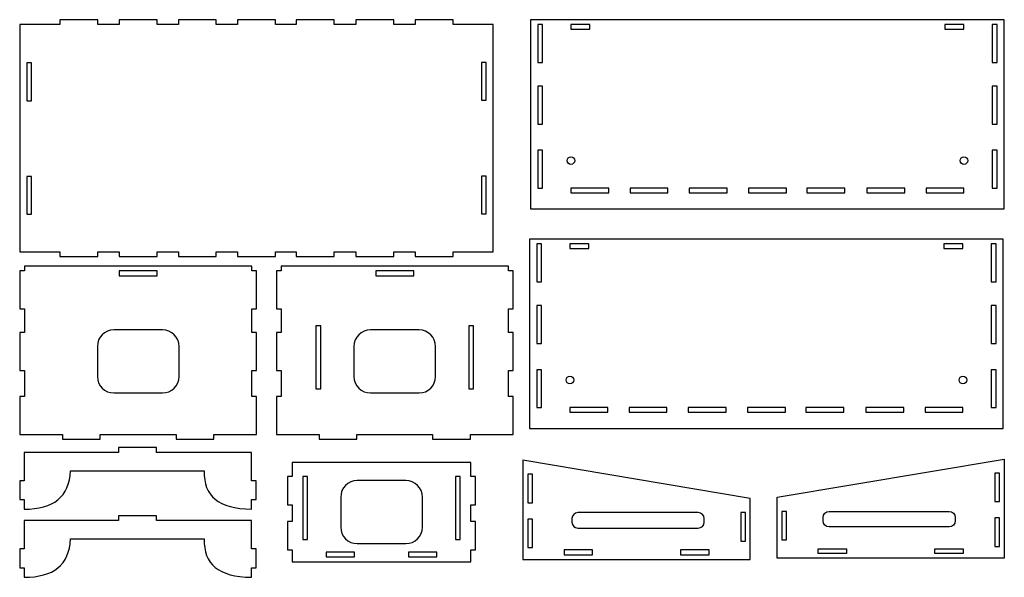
# Model space of a CAD drawing. Extents: x -52.4 to 45, y -15.4 to 14.2.
# Tile 3 of 3: x -7 to 45, y -15.4 to 14.1. Entities that reach past the tile are written whole.
import ezdxf

# ---------------------------------------------------------------- set-up
doc = ezdxf.new("R2010")
doc.units = 0
doc.header["$MEASUREMENT"] = 0
doc.layers.add('CAMADA_1', color=7, linetype='CONTINUOUS')

msp = doc.modelspace()

# ---------------------------------------------------------------- linework, layer by layer
at = {"layer": 'CAMADA_1', "color": 250}
for points in [[(19.95962, 4.08958), (44.9596, 4.08958), (44.9596, 14.08958), (19.95962, 14.08958), (19.95962, 4.08958)], [(22.08462, 13.58348), (23.08462, 13.58348), (23.08462, 13.83348), (22.08462, 13.83348), (22.08462, 13.58348)], [(41.8346, 13.58348), (42.8346, 13.58348), (42.8346, 13.83348), (41.8346, 13.83348), (41.8346, 13.58348)], [(22.08462, 4.94021), (24.08462, 4.94021), (24.08462, 5.19021), (22.08462, 5.19021), (22.08462, 4.94021)], [(25.20962, 4.94021), (27.20962, 4.94021), (27.20962, 5.19021), (25.20962, 5.19021), (25.20962, 4.94021)], [(28.33462, 4.94021), (30.33462, 4.94021), (30.33462, 5.19021), (28.33462, 5.19021), (28.33462, 4.94021)], [(31.45961, 4.94021), (33.45961, 4.94021), (33.45961, 5.19021), (31.45961, 5.19021), (31.45961, 4.94021)], [(34.54769, 4.94021), (36.54769, 4.94021), (36.54769, 5.19021), (34.54769, 5.19021), (34.54769, 4.94021)], [(37.7096, 4.94021), (39.7096, 4.94021), (39.7096, 5.19021), (37.7096, 5.19021), (37.7096, 4.94021)], [(40.8346, 4.94021), (42.8346, 4.94021), (42.8346, 5.19021), (40.8346, 5.19021), (40.8346, 4.94021)], [(19.9067, -7.49917), (44.90668, -7.49917), (44.90668, 2.50083), (19.9067, 2.50083), (19.9067, -7.49917)], [(22.0317, 1.99473), (23.0317, 1.99473), (23.0317, 2.24473), (22.0317, 2.24473), (22.0317, 1.99473)], [(41.78168, 1.99473), (42.78168, 1.99473), (42.78168, 2.24473), (41.78168, 2.24473), (41.78168, 1.99473)], [(-1.76134, 0.56452), (0.23866, 0.56452), (0.23866, 0.81452), (-1.76134, 0.81452), (-1.76134, 0.56452)], [(11.78534, 0.56452), (13.78534, 0.56452), (13.78534, 0.81452), (11.78534, 0.81452), (11.78534, 0.56452)], [(8.62555, -5.41729), (8.87555, -5.41729), (8.87555, -2.08355), (8.62555, -2.08355), (8.62555, -5.41729)], [(16.69514, -5.41729), (16.94514, -5.41729), (16.94514, -2.08355), (16.69514, -2.08355), (16.69514, -5.41729)], [(22.0317, -6.64854), (24.0317, -6.64854), (24.0317, -6.39854), (22.0317, -6.39854), (22.0317, -6.64854)], [(25.1567, -6.64854), (27.1567, -6.64854), (27.1567, -6.39854), (25.1567, -6.39854), (25.1567, -6.64854)], [(28.2817, -6.64854), (30.2817, -6.64854), (30.2817, -6.39854), (28.2817, -6.39854), (28.2817, -6.64854)], [(31.40669, -6.64854), (33.40669, -6.64854), (33.40669, -6.39854), (31.40669, -6.39854), (31.40669, -6.64854)], [(34.49477, -6.64854), (36.49477, -6.64854), (36.49477, -6.39854), (34.49477, -6.39854), (34.49477, -6.64854)], [(37.65668, -6.64854), (39.65668, -6.64854), (39.65668, -6.39854), (37.65668, -6.39854), (37.65668, -6.64854)], [(40.78168, -6.64854), (42.78168, -6.64854), (42.78168, -6.39854), (40.78168, -6.39854), (40.78168, -6.64854)], [(44.46743, -11.35831), (44.71743, -11.35831), (44.71743, -9.85831), (44.46743, -9.85831), (44.46743, -11.35831)], [(7.92597, -13.37727), (8.17597, -13.37727), (8.17597, -10.04353), (7.92597, -10.04353), (7.92597, -13.37727)], [(15.99556, -13.37727), (16.24556, -13.37727), (16.24556, -10.04353), (15.99556, -10.04353), (15.99556, -13.37727)], [(19.80307, -11.42447), (20.05307, -11.42447), (20.05307, -9.92447), (19.80307, -9.92447), (19.80307, -11.42447)], [(31.05307, -13.45127), (31.30307, -13.45127), (31.30307, -11.95127), (31.05307, -11.95127), (31.05307, -13.45127)], [(33.21743, -13.38511), (33.46743, -13.38511), (33.46743, -11.88511), (33.21743, -11.88511), (33.21743, -13.38511)], [(19.80307, -13.79682), (20.05307, -13.79682), (20.05307, -12.29682), (19.80307, -12.29682), (19.80307, -13.79682)], [(44.46743, -13.73066), (44.71743, -13.73066), (44.71743, -12.23066), (44.46743, -12.23066), (44.46743, -13.73066)]]:
    msp.add_lwpolyline(points, close=True, dxfattribs=at)
for centre in [(22.08462, 6.6455), (42.8346, 6.6455), (22.0317, -4.94325), (42.78168, -4.94325)]:
    msp.add_ellipse(centre, major_axis=(0, 0.2), ratio=1, dxfattribs=at)
for points, knots in [([(-7.01764, 13.83093), (-7.01764, 13.83093), (-4.89492, 13.83093), (-4.89492, 13.83093), (-4.89492, 13.83093), (-4.89492, 13.83093), (-4.89492, 14.08104), (-4.89492, 14.08104), (-4.89492, 14.08104), (-4.89492, 14.08104), (-2.89492, 14.08104), (-2.89492, 14.08104), (-2.89492, 14.08104), (-2.89492, 14.08104), (-2.89492, 13.83093), (-2.89492, 13.83093), (-2.89492, 13.83093), (-2.89492, 13.83093), (-1.76019, 13.83093), (-1.76019, 13.83093), (-1.76019, 13.83093), (-1.76019, 13.83093), (-1.76019, 14.08093), (-1.76019, 14.08093), (-1.76019, 14.08093), (-1.76019, 14.08093), (0.23981, 14.08093), (0.23981, 14.08093), (0.23981, 14.08093), (0.23981, 14.08093), (0.23981, 13.83093), (0.23981, 13.83093), (0.23981, 13.83093), (0.23981, 13.83093), (1.35905, 13.83093), (1.35905, 13.83093), (1.35905, 13.83093), (1.35905, 13.83093), (1.35905, 14.08093), (1.35905, 14.08093), (1.35905, 14.08093), (1.35905, 14.08093), (3.35905, 14.08093), (3.35905, 14.08093), (3.35905, 14.08093), (3.35905, 14.08093), (3.35905, 13.83093), (3.35905, 13.83093), (3.35905, 13.83093), (3.35905, 13.83093), (4.48235, 13.83093), (4.48235, 13.83093), (4.48235, 13.83093), (4.48235, 13.83093), (4.48235, 14.08099), (4.48235, 14.08099), (4.48235, 14.08099), (4.48235, 14.08099), (6.48235, 14.08099), (6.48235, 14.08099), (6.48235, 14.08099), (6.48235, 14.08099), (6.48235, 13.83093), (6.48235, 13.83093), (6.48235, 13.83093), (6.48235, 13.83093), (7.58217, 13.83093), (7.58217, 13.83093), (7.58217, 13.83093), (7.58217, 13.83093), (7.58217, 14.08104), (7.58217, 14.08104), (7.58217, 14.08104), (7.58217, 14.08104), (9.58217, 14.08104), (9.58217, 14.08104), (9.58217, 14.08104), (9.58217, 14.08104), (9.58217, 13.83093), (9.58217, 13.83093), (9.58217, 13.83093), (9.58217, 13.83093), (10.73478, 13.83093), (10.73478, 13.83093), (10.73478, 13.83093), (10.73478, 13.83093), (10.73478, 14.08093), (10.73478, 14.08093), (10.73478, 14.08093), (10.73478, 14.08093), (12.73478, 14.08093), (12.73478, 14.08093), (12.73478, 14.08093), (12.73478, 14.08093), (12.73478, 13.83093), (12.73478, 13.83093), (12.73478, 13.83093), (12.73478, 13.83093), (13.86041, 13.83093), (13.86041, 13.83093), (13.86041, 13.83093), (13.86041, 13.83093), (13.86041, 14.08104), (13.86041, 14.08104), (13.86041, 14.08104), (13.86041, 14.08104), (15.86041, 14.08104), (15.86041, 14.08104), (15.86041, 14.08104), (15.86041, 14.08104), (15.86041, 13.83093), (15.86041, 13.83093), (15.86041, 13.83093), (15.86041, 13.83093), (17.98234, 13.83093), (17.98234, 13.83093), (17.98234, 13.83093), (17.98234, 13.83093), (17.98234, 1.83093), (17.98234, 1.83093), (17.98234, 1.83093), (17.98234, 1.83093), (15.86041, 1.83093), (15.86041, 1.83093), (15.86041, 1.83093), (15.86041, 1.83093), (15.86041, 1.58093), (15.86041, 1.58093), (15.86041, 1.58093), (15.86041, 1.58093), (13.86041, 1.58093), (13.86041, 1.58093), (13.86041, 1.58093), (13.86041, 1.58093), (13.86041, 1.83093), (13.86041, 1.83093), (13.86041, 1.83093), (13.86041, 1.83093), (12.73478, 1.83093), (12.73478, 1.83093), (12.73478, 1.83093), (12.73478, 1.83093), (12.73478, 1.58082), (12.73478, 1.58082), (12.73478, 1.58082), (12.73478, 1.58082), (10.73478, 1.58082), (10.73478, 1.58082), (10.73478, 1.58082), (10.73478, 1.58082), (10.73478, 1.83093), (10.73478, 1.83093), (10.73478, 1.83093), (10.73478, 1.83093), (9.58217, 1.83093), (9.58217, 1.83093), (9.58217, 1.83093), (9.58217, 1.83093), (9.58217, 1.58093), (9.58217, 1.58093), (9.58217, 1.58093), (9.58217, 1.58093), (7.58217, 1.58093), (7.58217, 1.58093), (7.58217, 1.58093), (7.58217, 1.58093), (7.58217, 1.83093), (7.58217, 1.83093), (7.58217, 1.83093), (7.58217, 1.83093), (6.48235, 1.83093), (6.48235, 1.83093), (6.48235, 1.83093), (6.48235, 1.83093), (6.48235, 1.58088), (6.48235, 1.58088), (6.48235, 1.58088), (6.48235, 1.58088), (4.48235, 1.58088), (4.48235, 1.58088), (4.48235, 1.58088), (4.48235, 1.58088), (4.48235, 1.83093), (4.48235, 1.83093), (4.48235, 1.83093), (4.48235, 1.83093), (3.35905, 1.83093), (3.35905, 1.83093), (3.35905, 1.83093), (3.35905, 1.83093), (3.35905, 1.58082), (3.35905, 1.58082), (3.35905, 1.58082), (3.35905, 1.58082), (1.35905, 1.58082), (1.35905, 1.58082), (1.35905, 1.58082), (1.35905, 1.58082), (1.35905, 1.83093), (1.35905, 1.83093), (1.35905, 1.83093), (1.35905, 1.83093), (0.23981, 1.83093), (0.23981, 1.83093), (0.23981, 1.83093), (0.23981, 1.83093), (0.23981, 1.58082), (0.23981, 1.58082), (0.23981, 1.58082), (0.23981, 1.58082), (-1.76019, 1.58082), (-1.76019, 1.58082), (-1.76019, 1.58082), (-1.76019, 1.58082), (-1.76019, 1.83093), (-1.76019, 1.83093), (-1.76019, 1.83093), (-1.76019, 1.83093), (-2.89492, 1.83093), (-2.89492, 1.83093), (-2.89492, 1.83093), (-2.89492, 1.83093), (-2.89492, 1.58093), (-2.89492, 1.58093), (-2.89492, 1.58093), (-2.89492, 1.58093), (-4.89492, 1.58093), (-4.89492, 1.58093), (-4.89492, 1.58093), (-4.89492, 1.58093), (-4.89492, 1.83093), (-4.89492, 1.83093), (-4.89492, 1.83093), (-4.89492, 1.83093), (-7.01764, 1.83093), (-7.01764, 1.83093), (-7.01764, 1.83093), (-7.01764, 1.83093), (-7.01764, 13.83093), (-7.01764, 13.83093)], [0, 0, 0, 0, 0.01639344, 0.01639344, 0.01639344, 0.01639344, 0.03278689, 0.03278689, 0.03278689, 0.03278689, 0.04918033, 0.04918033, 0.04918033, 0.04918033, 0.06557377, 0.06557377, 0.06557377, 0.06557377, 0.08196721, 0.08196721, 0.08196721, 0.08196721, 0.09836066, 0.09836066, 0.09836066, 0.09836066, 0.1147541, 0.1147541, 0.1147541, 0.1147541, 0.13114754, 0.13114754, 0.13114754, 0.13114754, 0.14754098, 0.14754098, 0.14754098, 0.14754098, 0.16393443, 0.16393443, 0.16393443, 0.16393443, 0.18032787, 0.18032787, 0.18032787, 0.18032787, 0.19672131, 0.19672131, 0.19672131, 0.19672131, 0.21311475, 0.21311475, 0.21311475, 0.21311475, 0.2295082, 0.2295082, 0.2295082, 0.2295082, 0.24590164, 0.24590164, 0.24590164, 0.24590164, 0.26229508, 0.26229508, 0.26229508, 0.26229508, 0.27868852, 0.27868852, 0.27868852, 0.27868852, 0.29508197, 0.29508197, 0.29508197, 0.29508197, 0.31147541, 0.31147541, 0.31147541, 0.31147541, 0.32786885, 0.32786885, 0.32786885, 0.32786885, 0.3442623, 0.3442623, 0.3442623, 0.3442623, 0.36065574, 0.36065574, 0.36065574, 0.36065574, 0.37704918, 0.37704918, 0.37704918, 0.37704918, 0.39344262, 0.39344262, 0.39344262, 0.39344262, 0.40983607, 0.40983607, 0.40983607, 0.40983607, 0.42622951, 0.42622951, 0.42622951, 0.42622951, 0.44262295, 0.44262295, 0.44262295, 0.44262295, 0.45901639, 0.45901639, 0.45901639, 0.45901639, 0.47540984, 0.47540984, 0.47540984, 0.47540984, 0.49180328, 0.49180328, 0.49180328, 0.49180328, 0.50819672, 0.50819672, 0.50819672, 0.50819672, 0.52459016, 0.52459016, 0.52459016, 0.52459016, 0.54098361, 0.54098361, 0.54098361, 0.54098361, 0.55737705, 0.55737705, 0.55737705, 0.55737705, 0.57377049, 0.57377049, 0.57377049, 0.57377049, 0.59016393, 0.59016393, 0.59016393, 0.59016393, 0.60655738, 0.60655738, 0.60655738, 0.60655738, 0.62295082, 0.62295082, 0.62295082, 0.62295082, 0.63934426, 0.63934426, 0.63934426, 0.63934426, 0.6557377, 0.6557377, 0.6557377, 0.6557377, 0.67213115, 0.67213115, 0.67213115, 0.67213115, 0.68852459, 0.68852459, 0.68852459, 0.68852459, 0.70491803, 0.70491803, 0.70491803, 0.70491803, 0.72131148, 0.72131148, 0.72131148, 0.72131148, 0.73770492, 0.73770492, 0.73770492, 0.73770492, 0.75409836, 0.75409836, 0.75409836, 0.75409836, 0.7704918, 0.7704918, 0.7704918, 0.7704918, 0.78688525, 0.78688525, 0.78688525, 0.78688525, 0.80327869, 0.80327869, 0.80327869, 0.80327869, 0.81967213, 0.81967213, 0.81967213, 0.81967213, 0.83606557, 0.83606557, 0.83606557, 0.83606557, 0.85245902, 0.85245902, 0.85245902, 0.85245902, 0.86885246, 0.86885246, 0.86885246, 0.86885246, 0.8852459, 0.8852459, 0.8852459, 0.8852459, 0.90163934, 0.90163934, 0.90163934, 0.90163934, 0.91803279, 0.91803279, 0.91803279, 0.91803279, 0.93442623, 0.93442623, 0.93442623, 0.93442623, 0.95081967, 0.95081967, 0.95081967, 0.95081967, 0.96721311, 0.96721311, 0.96721311, 0.96721311, 1, 1, 1, 1]), ([(20.34033, 11.83461), (20.34033, 11.83461), (20.34033, 13.83461), (20.34033, 13.83461), (20.34033, 13.83461), (20.34033, 13.83461), (20.59033, 13.83461), (20.59033, 13.83461), (20.59033, 13.83461), (20.59033, 13.83461), (20.59033, 11.83461), (20.59033, 11.83461), (20.59033, 11.83461), (20.59033, 11.83461), (20.34033, 11.83461), (20.34033, 11.83461)], [0, 0, 0, 0, 0.2, 0.2, 0.2, 0.2, 0.4, 0.4, 0.4, 0.4, 0.6, 0.6, 0.6, 0.6, 1, 1, 1, 1]), ([(44.3346, 11.83348), (44.3346, 11.83348), (44.3346, 13.83348), (44.3346, 13.83348), (44.3346, 13.83348), (44.3346, 13.83348), (44.5846, 13.83348), (44.5846, 13.83348), (44.5846, 13.83348), (44.5846, 13.83348), (44.5846, 11.83348), (44.5846, 11.83348), (44.5846, 11.83348), (44.5846, 11.83348), (44.3346, 11.83348), (44.3346, 11.83348)], [0, 0, 0, 0, 0.2, 0.2, 0.2, 0.2, 0.4, 0.4, 0.4, 0.4, 0.6, 0.6, 0.6, 0.6, 1, 1, 1, 1]), ([(-6.64455, 9.81063), (-6.64455, 9.81063), (-6.64455, 11.81063), (-6.64455, 11.81063), (-6.64455, 11.81063), (-6.64455, 11.81063), (-6.39455, 11.81063), (-6.39455, 11.81063), (-6.39455, 11.81063), (-6.39455, 11.81063), (-6.39455, 9.81063), (-6.39455, 9.81063), (-6.39455, 9.81063), (-6.39455, 9.81063), (-6.64455, 9.81063), (-6.64455, 9.81063)], [0, 0, 0, 0, 0.2, 0.2, 0.2, 0.2, 0.4, 0.4, 0.4, 0.4, 0.6, 0.6, 0.6, 0.6, 1, 1, 1, 1]), ([(17.35734, 9.83092), (17.35734, 9.83092), (17.35734, 11.83092), (17.35734, 11.83092), (17.35734, 11.83092), (17.35734, 11.83092), (17.60734, 11.83092), (17.60734, 11.83092), (17.60734, 11.83092), (17.60734, 11.83092), (17.60734, 9.83092), (17.60734, 9.83092), (17.60734, 9.83092), (17.60734, 9.83092), (17.35734, 9.83092), (17.35734, 9.83092)], [0, 0, 0, 0, 0.2, 0.2, 0.2, 0.2, 0.4, 0.4, 0.4, 0.4, 0.6, 0.6, 0.6, 0.6, 1, 1, 1, 1]), ([(20.34033, 8.57852), (20.34033, 8.57852), (20.34033, 10.57852), (20.34033, 10.57852), (20.34033, 10.57852), (20.34033, 10.57852), (20.59033, 10.57852), (20.59033, 10.57852), (20.59033, 10.57852), (20.59033, 10.57852), (20.59033, 8.57852), (20.59033, 8.57852), (20.59033, 8.57852), (20.59033, 8.57852), (20.34033, 8.57852), (20.34033, 8.57852)], [0, 0, 0, 0, 0.2, 0.2, 0.2, 0.2, 0.4, 0.4, 0.4, 0.4, 0.6, 0.6, 0.6, 0.6, 1, 1, 1, 1]), ([(44.3346, 8.57739), (44.3346, 8.57739), (44.3346, 10.57739), (44.3346, 10.57739), (44.3346, 10.57739), (44.3346, 10.57739), (44.5846, 10.57739), (44.5846, 10.57739), (44.5846, 10.57739), (44.5846, 10.57739), (44.5846, 8.57739), (44.5846, 8.57739), (44.5846, 8.57739), (44.5846, 8.57739), (44.3346, 8.57739), (44.3346, 8.57739)], [0, 0, 0, 0, 0.2, 0.2, 0.2, 0.2, 0.4, 0.4, 0.4, 0.4, 0.6, 0.6, 0.6, 0.6, 1, 1, 1, 1]), ([(20.34033, 5.19021), (20.34033, 5.19021), (20.34033, 7.19021), (20.34033, 7.19021), (20.34033, 7.19021), (20.34033, 7.19021), (20.59033, 7.19021), (20.59033, 7.19021), (20.59033, 7.19021), (20.59033, 7.19021), (20.59033, 5.19021), (20.59033, 5.19021), (20.59033, 5.19021), (20.59033, 5.19021), (20.34033, 5.19021), (20.34033, 5.19021)], [0, 0, 0, 0, 0.2, 0.2, 0.2, 0.2, 0.4, 0.4, 0.4, 0.4, 0.6, 0.6, 0.6, 0.6, 1, 1, 1, 1]), ([(44.3346, 5.18908), (44.3346, 5.18908), (44.3346, 7.18908), (44.3346, 7.18908), (44.3346, 7.18908), (44.3346, 7.18908), (44.5846, 7.18908), (44.5846, 7.18908), (44.5846, 7.18908), (44.5846, 7.18908), (44.5846, 5.18908), (44.5846, 5.18908), (44.5846, 5.18908), (44.5846, 5.18908), (44.3346, 5.18908), (44.3346, 5.18908)], [0, 0, 0, 0, 0.2, 0.2, 0.2, 0.2, 0.4, 0.4, 0.4, 0.4, 0.6, 0.6, 0.6, 0.6, 1, 1, 1, 1]), ([(-6.64455, 3.81064), (-6.64455, 3.81064), (-6.64455, 5.81064), (-6.64455, 5.81064), (-6.64455, 5.81064), (-6.64455, 5.81064), (-6.39455, 5.81064), (-6.39455, 5.81064), (-6.39455, 5.81064), (-6.39455, 5.81064), (-6.39455, 3.81064), (-6.39455, 3.81064), (-6.39455, 3.81064), (-6.39455, 3.81064), (-6.64455, 3.81064), (-6.64455, 3.81064)], [0, 0, 0, 0, 0.2, 0.2, 0.2, 0.2, 0.4, 0.4, 0.4, 0.4, 0.6, 0.6, 0.6, 0.6, 1, 1, 1, 1]), ([(17.35734, 3.83093), (17.35734, 3.83093), (17.35734, 5.83093), (17.35734, 5.83093), (17.35734, 5.83093), (17.35734, 5.83093), (17.60734, 5.83093), (17.60734, 5.83093), (17.60734, 5.83093), (17.60734, 5.83093), (17.60734, 3.83093), (17.60734, 3.83093), (17.60734, 3.83093), (17.60734, 3.83093), (17.35734, 3.83093), (17.35734, 3.83093)], [0, 0, 0, 0, 0.2, 0.2, 0.2, 0.2, 0.4, 0.4, 0.4, 0.4, 0.6, 0.6, 0.6, 0.6, 1, 1, 1, 1]), ([(20.28741, 0.24586), (20.28741, 0.24586), (20.28741, 2.24586), (20.28741, 2.24586), (20.28741, 2.24586), (20.28741, 2.24586), (20.53741, 2.24586), (20.53741, 2.24586), (20.53741, 2.24586), (20.53741, 2.24586), (20.53741, 0.24586), (20.53741, 0.24586), (20.53741, 0.24586), (20.53741, 0.24586), (20.28741, 0.24586), (20.28741, 0.24586)], [0, 0, 0, 0, 0.2, 0.2, 0.2, 0.2, 0.4, 0.4, 0.4, 0.4, 0.6, 0.6, 0.6, 0.6, 1, 1, 1, 1]), ([(44.28168, 0.24473), (44.28168, 0.24473), (44.28168, 2.24473), (44.28168, 2.24473), (44.28168, 2.24473), (44.28168, 2.24473), (44.53168, 2.24473), (44.53168, 2.24473), (44.53168, 2.24473), (44.53168, 2.24473), (44.53168, 0.24473), (44.53168, 0.24473), (44.53168, 0.24473), (44.53168, 0.24473), (44.28168, 0.24473), (44.28168, 0.24473)], [0, 0, 0, 0, 0.2, 0.2, 0.2, 0.2, 0.4, 0.4, 0.4, 0.4, 0.6, 0.6, 0.6, 0.6, 1, 1, 1, 1]), ([(-6.76133, -5.82375), (-6.76133, -5.82375), (-6.76133, -4.43657), (-6.76133, -4.43657), (-6.76133, -4.43657), (-6.76133, -4.43657), (-7.01133, -4.43657), (-7.01133, -4.43657), (-7.01133, -4.43657), (-7.01133, -4.43657), (-7.01133, -2.43657), (-7.01133, -2.43657), (-7.01133, -2.43657), (-7.01133, -2.43657), (-6.76133, -2.43657), (-6.76133, -2.43657), (-6.76133, -2.43657), (-6.76133, -2.43657), (-6.76133, -1.18048), (-6.76133, -1.18048), (-6.76133, -1.18048), (-6.76133, -1.18048), (-7.01133, -1.18048), (-7.01133, -1.18048), (-7.01133, -1.18048), (-7.01133, -1.18048), (-7.01133, 0.81952), (-7.01133, 0.81952), (-7.01133, 0.81952), (-7.01133, 0.81952), (-6.76133, 0.81952), (-6.76133, 0.81952), (-6.76133, 0.81952), (-6.76133, 0.81952), (-6.76133, 1.07562), (-6.76133, 1.07562), (-6.76133, 1.07562), (-6.76133, 1.07562), (5.23867, 1.07562), (5.23867, 1.07562), (5.23867, 1.07562), (5.23867, 1.07562), (5.23867, 0.81952), (5.23867, 0.81952), (5.23867, 0.81952), (5.23867, 0.81952), (5.48867, 0.81952), (5.48867, 0.81952), (5.48867, 0.81952), (5.48867, 0.81952), (5.48867, -1.18048), (5.48867, -1.18048), (5.48867, -1.18048), (5.48867, -1.18048), (5.23867, -1.18048), (5.23867, -1.18048), (5.23867, -1.18048), (5.23867, -1.18048), (5.23867, -2.43657), (5.23867, -2.43657), (5.23867, -2.43657), (5.23867, -2.43657), (5.48867, -2.43657), (5.48867, -2.43657), (5.48867, -2.43657), (5.48867, -2.43657), (5.48867, -4.43657), (5.48867, -4.43657), (5.48867, -4.43657), (5.48867, -4.43657), (5.23867, -4.43657), (5.23867, -4.43657), (5.23867, -4.43657), (5.23867, -4.43657), (5.23867, -5.82375), (5.23867, -5.82375), (5.23867, -5.82375), (5.23867, -5.82375), (5.48867, -5.82375), (5.48867, -5.82375), (5.48867, -5.82375), (5.48867, -5.82375), (5.48867, -7.82375), (5.48867, -7.82375), (5.48867, -7.82375), (5.48867, -7.82375), (5.23867, -7.82375), (5.23867, -7.82375), (5.23867, -7.82375), (5.23867, -7.82375), (3.23867, -7.82375), (3.23867, -7.82375), (3.23867, -7.82375), (3.23867, -7.82375), (3.23867, -8.07375), (3.23867, -8.07375), (3.23867, -8.07375), (3.23867, -8.07375), (1.23867, -8.07375), (1.23867, -8.07375), (1.23867, -8.07375), (1.23867, -8.07375), (1.23867, -7.82375), (1.23867, -7.82375), (1.23867, -7.82375), (1.23867, -7.82375), (-2.76132, -7.82375), (-2.76132, -7.82375), (-2.76132, -7.82375), (-2.76132, -7.82375), (-2.76132, -8.07375), (-2.76132, -8.07375), (-2.76132, -8.07375), (-2.76132, -8.07375), (-4.76132, -8.07375), (-4.76132, -8.07375), (-4.76132, -8.07375), (-4.76132, -8.07375), (-4.76132, -7.82375), (-4.76132, -7.82375), (-4.76132, -7.82375), (-4.76132, -7.82375), (-6.76133, -7.82375), (-6.76133, -7.82375), (-6.76133, -7.82375), (-6.76133, -7.82375), (-7.01133, -7.82375), (-7.01133, -7.82375), (-7.01133, -7.82375), (-7.01133, -7.82375), (-7.01133, -5.82375), (-7.01133, -5.82375), (-7.01133, -5.82375), (-7.01133, -5.82375), (-6.76133, -5.82375), (-6.76133, -5.82375)], [0, 0, 0, 0, 0.02857143, 0.02857143, 0.02857143, 0.02857143, 0.05714286, 0.05714286, 0.05714286, 0.05714286, 0.08571429, 0.08571429, 0.08571429, 0.08571429, 0.11428571, 0.11428571, 0.11428571, 0.11428571, 0.14285714, 0.14285714, 0.14285714, 0.14285714, 0.17142857, 0.17142857, 0.17142857, 0.17142857, 0.2, 0.2, 0.2, 0.2, 0.22857143, 0.22857143, 0.22857143, 0.22857143, 0.25714286, 0.25714286, 0.25714286, 0.25714286, 0.28571429, 0.28571429, 0.28571429, 0.28571429, 0.31428571, 0.31428571, 0.31428571, 0.31428571, 0.34285714, 0.34285714, 0.34285714, 0.34285714, 0.37142857, 0.37142857, 0.37142857, 0.37142857, 0.4, 0.4, 0.4, 0.4, 0.42857143, 0.42857143, 0.42857143, 0.42857143, 0.45714286, 0.45714286, 0.45714286, 0.45714286, 0.48571429, 0.48571429, 0.48571429, 0.48571429, 0.51428571, 0.51428571, 0.51428571, 0.51428571, 0.54285714, 0.54285714, 0.54285714, 0.54285714, 0.57142857, 0.57142857, 0.57142857, 0.57142857, 0.6, 0.6, 0.6, 0.6, 0.62857143, 0.62857143, 0.62857143, 0.62857143, 0.65714286, 0.65714286, 0.65714286, 0.65714286, 0.68571429, 0.68571429, 0.68571429, 0.68571429, 0.71428571, 0.71428571, 0.71428571, 0.71428571, 0.74285714, 0.74285714, 0.74285714, 0.74285714, 0.77142857, 0.77142857, 0.77142857, 0.77142857, 0.8, 0.8, 0.8, 0.8, 0.82857143, 0.82857143, 0.82857143, 0.82857143, 0.85714286, 0.85714286, 0.85714286, 0.85714286, 0.88571429, 0.88571429, 0.88571429, 0.88571429, 0.91428571, 0.91428571, 0.91428571, 0.91428571, 0.94285714, 0.94285714, 0.94285714, 0.94285714, 1, 1, 1, 1]), ([(6.78535, -5.82375), (6.78535, -5.82375), (6.78535, -4.43657), (6.78535, -4.43657), (6.78535, -4.43657), (6.78535, -4.43657), (6.53535, -4.43657), (6.53535, -4.43657), (6.53535, -4.43657), (6.53535, -4.43657), (6.53535, -2.43657), (6.53535, -2.43657), (6.53535, -2.43657), (6.53535, -2.43657), (6.78535, -2.43657), (6.78535, -2.43657), (6.78535, -2.43657), (6.78535, -2.43657), (6.78535, -1.18048), (6.78535, -1.18048), (6.78535, -1.18048), (6.78535, -1.18048), (6.53535, -1.18048), (6.53535, -1.18048), (6.53535, -1.18048), (6.53535, -1.18048), (6.53535, 0.81952), (6.53535, 0.81952), (6.53535, 0.81952), (6.53535, 0.81952), (6.78535, 0.81952), (6.78535, 0.81952), (6.78535, 0.81952), (6.78535, 0.81952), (6.78535, 1.07562), (6.78535, 1.07562), (6.78535, 1.07562), (6.78535, 1.07562), (18.78535, 1.07562), (18.78535, 1.07562), (18.78535, 1.07562), (18.78535, 1.07562), (18.78535, 0.81952), (18.78535, 0.81952), (18.78535, 0.81952), (18.78535, 0.81952), (19.03535, 0.81952), (19.03535, 0.81952), (19.03535, 0.81952), (19.03535, 0.81952), (19.03535, -1.18048), (19.03535, -1.18048), (19.03535, -1.18048), (19.03535, -1.18048), (18.78535, -1.18048), (18.78535, -1.18048), (18.78535, -1.18048), (18.78535, -1.18048), (18.78535, -2.43657), (18.78535, -2.43657), (18.78535, -2.43657), (18.78535, -2.43657), (19.03535, -2.43657), (19.03535, -2.43657), (19.03535, -2.43657), (19.03535, -2.43657), (19.03535, -4.43657), (19.03535, -4.43657), (19.03535, -4.43657), (19.03535, -4.43657), (18.78535, -4.43657), (18.78535, -4.43657), (18.78535, -4.43657), (18.78535, -4.43657), (18.78535, -5.82375), (18.78535, -5.82375), (18.78535, -5.82375), (18.78535, -5.82375), (19.03535, -5.82375), (19.03535, -5.82375), (19.03535, -5.82375), (19.03535, -5.82375), (19.03535, -7.82375), (19.03535, -7.82375), (19.03535, -7.82375), (19.03535, -7.82375), (18.78535, -7.82375), (18.78535, -7.82375), (18.78535, -7.82375), (18.78535, -7.82375), (16.78535, -7.82375), (16.78535, -7.82375), (16.78535, -7.82375), (16.78535, -7.82375), (16.78535, -8.07375), (16.78535, -8.07375), (16.78535, -8.07375), (16.78535, -8.07375), (14.78535, -8.07375), (14.78535, -8.07375), (14.78535, -8.07375), (14.78535, -8.07375), (14.78535, -7.82375), (14.78535, -7.82375), (14.78535, -7.82375), (14.78535, -7.82375), (10.78536, -7.82375), (10.78536, -7.82375), (10.78536, -7.82375), (10.78536, -7.82375), (10.78536, -8.07375), (10.78536, -8.07375), (10.78536, -8.07375), (10.78536, -8.07375), (8.78536, -8.07375), (8.78536, -8.07375), (8.78536, -8.07375), (8.78536, -8.07375), (8.78536, -7.82375), (8.78536, -7.82375), (8.78536, -7.82375), (8.78536, -7.82375), (6.78535, -7.82375), (6.78535, -7.82375), (6.78535, -7.82375), (6.78535, -7.82375), (6.53535, -7.82375), (6.53535, -7.82375), (6.53535, -7.82375), (6.53535, -7.82375), (6.53535, -5.82375), (6.53535, -5.82375), (6.53535, -5.82375), (6.53535, -5.82375), (6.78535, -5.82375), (6.78535, -5.82375)], [0, 0, 0, 0, 0.02857143, 0.02857143, 0.02857143, 0.02857143, 0.05714286, 0.05714286, 0.05714286, 0.05714286, 0.08571429, 0.08571429, 0.08571429, 0.08571429, 0.11428571, 0.11428571, 0.11428571, 0.11428571, 0.14285714, 0.14285714, 0.14285714, 0.14285714, 0.17142857, 0.17142857, 0.17142857, 0.17142857, 0.2, 0.2, 0.2, 0.2, 0.22857143, 0.22857143, 0.22857143, 0.22857143, 0.25714286, 0.25714286, 0.25714286, 0.25714286, 0.28571429, 0.28571429, 0.28571429, 0.28571429, 0.31428571, 0.31428571, 0.31428571, 0.31428571, 0.34285714, 0.34285714, 0.34285714, 0.34285714, 0.37142857, 0.37142857, 0.37142857, 0.37142857, 0.4, 0.4, 0.4, 0.4, 0.42857143, 0.42857143, 0.42857143, 0.42857143, 0.45714286, 0.45714286, 0.45714286, 0.45714286, 0.48571429, 0.48571429, 0.48571429, 0.48571429, 0.51428571, 0.51428571, 0.51428571, 0.51428571, 0.54285714, 0.54285714, 0.54285714, 0.54285714, 0.57142857, 0.57142857, 0.57142857, 0.57142857, 0.6, 0.6, 0.6, 0.6, 0.62857143, 0.62857143, 0.62857143, 0.62857143, 0.65714286, 0.65714286, 0.65714286, 0.65714286, 0.68571429, 0.68571429, 0.68571429, 0.68571429, 0.71428571, 0.71428571, 0.71428571, 0.71428571, 0.74285714, 0.74285714, 0.74285714, 0.74285714, 0.77142857, 0.77142857, 0.77142857, 0.77142857, 0.8, 0.8, 0.8, 0.8, 0.82857143, 0.82857143, 0.82857143, 0.82857143, 0.85714286, 0.85714286, 0.85714286, 0.85714286, 0.88571429, 0.88571429, 0.88571429, 0.88571429, 0.91428571, 0.91428571, 0.91428571, 0.91428571, 0.94285714, 0.94285714, 0.94285714, 0.94285714, 1, 1, 1, 1]), ([(20.28741, -3.01023), (20.28741, -3.01023), (20.28741, -1.01023), (20.28741, -1.01023), (20.28741, -1.01023), (20.28741, -1.01023), (20.53741, -1.01023), (20.53741, -1.01023), (20.53741, -1.01023), (20.53741, -1.01023), (20.53741, -3.01023), (20.53741, -3.01023), (20.53741, -3.01023), (20.53741, -3.01023), (20.28741, -3.01023), (20.28741, -3.01023)], [0, 0, 0, 0, 0.2, 0.2, 0.2, 0.2, 0.4, 0.4, 0.4, 0.4, 0.6, 0.6, 0.6, 0.6, 1, 1, 1, 1]), ([(44.28168, -3.01136), (44.28168, -3.01136), (44.28168, -1.01136), (44.28168, -1.01136), (44.28168, -1.01136), (44.28168, -1.01136), (44.53168, -1.01136), (44.53168, -1.01136), (44.53168, -1.01136), (44.53168, -1.01136), (44.53168, -3.01136), (44.53168, -3.01136), (44.53168, -3.01136), (44.53168, -3.01136), (44.28168, -3.01136), (44.28168, -3.01136)], [0, 0, 0, 0, 0.2, 0.2, 0.2, 0.2, 0.4, 0.4, 0.4, 0.4, 0.6, 0.6, 0.6, 0.6, 1, 1, 1, 1]), ([(-2.04454, -2.29525), (-2.04454, -2.29525), (0.52187, -2.29525), (0.52187, -2.29525), (0.52187, -2.29525), (1.00211, -2.29525), (1.39502, -2.68816), (1.39502, -3.1684), (1.39502, -3.1684), (1.39502, -3.1684), (1.39502, -4.75585), (1.39502, -4.75585), (1.39502, -4.75585), (1.39502, -5.23609), (1.00211, -5.629), (0.52187, -5.629), (0.52187, -5.629), (0.52187, -5.629), (-2.04454, -5.629), (-2.04454, -5.629), (-2.04454, -5.629), (-2.52478, -5.629), (-2.91769, -5.23609), (-2.91769, -4.75585), (-2.91769, -4.75585), (-2.91769, -4.75585), (-2.91769, -3.1684), (-2.91769, -3.1684), (-2.91769, -3.1684), (-2.91769, -2.68816), (-2.52478, -2.29525), (-2.04454, -2.29525)], [0, 0, 0, 0, 0.11111111, 0.11111111, 0.11111111, 0.11111111, 0.22222222, 0.22222222, 0.22222222, 0.22222222, 0.33333333, 0.33333333, 0.33333333, 0.33333333, 0.44444444, 0.44444444, 0.44444444, 0.44444444, 0.55555556, 0.55555556, 0.55555556, 0.55555556, 0.66666667, 0.66666667, 0.66666667, 0.66666667, 0.77777778, 0.77777778, 0.77777778, 0.77777778, 1, 1, 1, 1]), ([(11.50214, -2.29525), (11.50214, -2.29525), (14.06855, -2.29525), (14.06855, -2.29525), (14.06855, -2.29525), (14.54879, -2.29525), (14.9417, -2.68816), (14.9417, -3.1684), (14.9417, -3.1684), (14.9417, -3.1684), (14.9417, -4.75585), (14.9417, -4.75585), (14.9417, -4.75585), (14.9417, -5.23609), (14.54879, -5.629), (14.06855, -5.629), (14.06855, -5.629), (14.06855, -5.629), (11.50214, -5.629), (11.50214, -5.629), (11.50214, -5.629), (11.0219, -5.629), (10.62899, -5.23609), (10.62899, -4.75585), (10.62899, -4.75585), (10.62899, -4.75585), (10.62899, -3.1684), (10.62899, -3.1684), (10.62899, -3.1684), (10.62899, -2.68816), (11.0219, -2.29525), (11.50214, -2.29525)], [0, 0, 0, 0, 0.11111111, 0.11111111, 0.11111111, 0.11111111, 0.22222222, 0.22222222, 0.22222222, 0.22222222, 0.33333333, 0.33333333, 0.33333333, 0.33333333, 0.44444444, 0.44444444, 0.44444444, 0.44444444, 0.55555556, 0.55555556, 0.55555556, 0.55555556, 0.66666667, 0.66666667, 0.66666667, 0.66666667, 0.77777778, 0.77777778, 0.77777778, 0.77777778, 1, 1, 1, 1]), ([(20.28741, -6.39854), (20.28741, -6.39854), (20.28741, -4.39854), (20.28741, -4.39854), (20.28741, -4.39854), (20.28741, -4.39854), (20.53741, -4.39854), (20.53741, -4.39854), (20.53741, -4.39854), (20.53741, -4.39854), (20.53741, -6.39854), (20.53741, -6.39854), (20.53741, -6.39854), (20.53741, -6.39854), (20.28741, -6.39854), (20.28741, -6.39854)], [0, 0, 0, 0, 0.2, 0.2, 0.2, 0.2, 0.4, 0.4, 0.4, 0.4, 0.6, 0.6, 0.6, 0.6, 1, 1, 1, 1]), ([(44.28168, -6.39967), (44.28168, -6.39967), (44.28168, -4.39967), (44.28168, -4.39967), (44.28168, -4.39967), (44.28168, -4.39967), (44.53168, -4.39967), (44.53168, -4.39967), (44.53168, -4.39967), (44.53168, -4.39967), (44.53168, -6.39967), (44.53168, -6.39967), (44.53168, -6.39967), (44.53168, -6.39967), (44.28168, -6.39967), (44.28168, -6.39967)], [0, 0, 0, 0, 0.2, 0.2, 0.2, 0.2, 0.4, 0.4, 0.4, 0.4, 0.6, 0.6, 0.6, 0.6, 1, 1, 1, 1]), ([(-1.79253, -8.76731), (-1.79253, -8.76731), (-1.79253, -8.51732), (-1.79253, -8.51732), (-1.79253, -8.51732), (-1.79253, -8.51732), (0.20747, -8.51732), (0.20747, -8.51732), (0.20747, -8.51732), (0.20747, -8.51732), (0.20747, -8.76731), (0.20747, -8.76731), (0.20747, -8.76731), (0.20747, -8.76731), (5.22503, -8.76731), (5.22503, -8.76731), (5.22503, -8.76731), (5.22503, -8.76731), (5.22503, -10.26232), (5.22503, -10.26232), (5.22503, -10.26232), (5.22503, -10.26232), (5.47326, -10.26232), (5.47326, -10.26232), (5.47326, -10.26232), (5.47326, -10.26232), (5.47326, -11.26232), (5.47326, -11.26232), (5.47326, -11.26232), (5.47326, -11.26232), (5.22503, -11.26232), (5.22503, -11.26232), (5.22503, -11.26232), (5.22503, -11.26232), (5.22503, -11.76731), (5.22503, -11.76731), (5.22503, -11.76731), (3.4644, -11.7467), (2.6865, -11.06753), (2.72503, -9.74324), (2.72503, -9.74324), (2.72503, -9.74324), (-4.33799, -9.74324), (-4.33799, -9.74324), (-4.33799, -9.74324), (-4.39658, -11.11785), (-5.23471, -11.76855), (-6.77497, -11.76731), (-6.77497, -11.76731), (-6.77497, -11.76731), (-6.77497, -11.26232), (-6.77497, -11.26232), (-6.77497, -11.26232), (-6.77497, -11.26232), (-7.01764, -11.26232), (-7.01764, -11.26232), (-7.01764, -11.26232), (-7.01764, -11.26232), (-7.01764, -10.26232), (-7.01764, -10.26232), (-7.01764, -10.26232), (-7.01764, -10.26232), (-6.77497, -10.26232), (-6.77497, -10.26232), (-6.77497, -10.26232), (-6.77497, -10.26232), (-6.77497, -8.76731), (-6.77497, -8.76731), (-6.77497, -8.76731), (-6.77497, -8.76731), (-1.79253, -8.76731), (-1.79253, -8.76731)], [0, 0, 0, 0, 0.05263158, 0.05263158, 0.05263158, 0.05263158, 0.10526316, 0.10526316, 0.10526316, 0.10526316, 0.15789474, 0.15789474, 0.15789474, 0.15789474, 0.21052632, 0.21052632, 0.21052632, 0.21052632, 0.26315789, 0.26315789, 0.26315789, 0.26315789, 0.31578947, 0.31578947, 0.31578947, 0.31578947, 0.36842105, 0.36842105, 0.36842105, 0.36842105, 0.42105263, 0.42105263, 0.42105263, 0.42105263, 0.47368421, 0.47368421, 0.47368421, 0.47368421, 0.52631579, 0.52631579, 0.52631579, 0.52631579, 0.57894737, 0.57894737, 0.57894737, 0.57894737, 0.63157895, 0.63157895, 0.63157895, 0.63157895, 0.68421053, 0.68421053, 0.68421053, 0.68421053, 0.73684211, 0.73684211, 0.73684211, 0.73684211, 0.78947368, 0.78947368, 0.78947368, 0.78947368, 0.84210526, 0.84210526, 0.84210526, 0.84210526, 0.89473684, 0.89473684, 0.89473684, 0.89473684, 1, 1, 1, 1]), ([(7.37618, -9.30273), (7.37618, -9.30273), (16.79535, -9.30273), (16.79535, -9.30273), (16.79535, -9.30273), (16.79535, -9.30273), (16.79535, -10.04353), (16.79535, -10.04353), (16.79535, -10.04353), (16.79535, -10.04353), (17.04535, -10.04353), (17.04535, -10.04353), (17.04535, -10.04353), (17.04535, -10.04353), (17.04535, -11.54353), (17.04535, -11.54353), (17.04535, -11.54353), (17.04535, -11.54353), (16.79535, -11.54353), (16.79535, -11.54353), (16.79535, -11.54353), (16.79535, -11.54353), (16.79535, -12.41588), (16.79535, -12.41588), (16.79535, -12.41588), (16.79535, -12.41588), (17.04535, -12.41588), (17.04535, -12.41588), (17.04535, -12.41588), (17.04535, -12.41588), (17.04535, -13.91588), (17.04535, -13.91588), (17.04535, -13.91588), (17.04535, -13.91588), (16.79535, -13.91588), (16.79535, -13.91588), (16.79535, -13.91588), (16.79535, -13.91588), (16.79535, -14.54148), (16.79535, -14.54148), (16.79535, -14.54148), (16.79535, -14.54148), (7.37618, -14.54148), (7.37618, -14.54148), (7.37618, -14.54148), (7.37618, -14.54148), (7.37618, -13.91588), (7.37618, -13.91588), (7.37618, -13.91588), (7.37618, -13.91588), (7.12618, -13.91588), (7.12618, -13.91588), (7.12618, -13.91588), (7.12618, -13.91588), (7.12618, -12.41588), (7.12618, -12.41588), (7.12618, -12.41588), (7.12618, -12.41588), (7.37618, -12.41588), (7.37618, -12.41588), (7.37618, -12.41588), (7.37618, -12.41588), (7.37618, -11.54353), (7.37618, -11.54353), (7.37618, -11.54353), (7.37618, -11.54353), (7.12618, -11.54353), (7.12618, -11.54353), (7.12618, -11.54353), (7.12618, -11.54353), (7.12618, -10.04353), (7.12618, -10.04353), (7.12618, -10.04353), (7.12618, -10.04353), (7.37618, -10.04353), (7.37618, -10.04353), (7.37618, -10.04353), (7.37618, -10.04353), (7.37618, -9.30273), (7.37618, -9.30273)], [0, 0, 0, 0, 0.04761905, 0.04761905, 0.04761905, 0.04761905, 0.0952381, 0.0952381, 0.0952381, 0.0952381, 0.14285714, 0.14285714, 0.14285714, 0.14285714, 0.19047619, 0.19047619, 0.19047619, 0.19047619, 0.23809524, 0.23809524, 0.23809524, 0.23809524, 0.28571429, 0.28571429, 0.28571429, 0.28571429, 0.33333333, 0.33333333, 0.33333333, 0.33333333, 0.38095238, 0.38095238, 0.38095238, 0.38095238, 0.42857143, 0.42857143, 0.42857143, 0.42857143, 0.47619048, 0.47619048, 0.47619048, 0.47619048, 0.52380952, 0.52380952, 0.52380952, 0.52380952, 0.57142857, 0.57142857, 0.57142857, 0.57142857, 0.61904762, 0.61904762, 0.61904762, 0.61904762, 0.66666667, 0.66666667, 0.66666667, 0.66666667, 0.71428571, 0.71428571, 0.71428571, 0.71428571, 0.76190476, 0.76190476, 0.76190476, 0.76190476, 0.80952381, 0.80952381, 0.80952381, 0.80952381, 0.85714286, 0.85714286, 0.85714286, 0.85714286, 0.9047619, 0.9047619, 0.9047619, 0.9047619, 1, 1, 1, 1]), ([(19.55307, -9.18367), (19.55307, -9.18367), (31.55307, -11.20785), (31.55307, -11.20785), (31.55307, -11.20785), (31.55307, -11.20785), (31.55307, -14.42242), (31.55307, -14.42242), (31.55307, -14.42242), (31.55307, -14.42242), (19.55307, -14.42242), (19.55307, -14.42242), (19.55307, -14.42242), (19.55307, -14.42242), (19.55307, -9.18367), (19.55307, -9.18367)], [0, 0, 0, 0, 0.2, 0.2, 0.2, 0.2, 0.4, 0.4, 0.4, 0.4, 0.6, 0.6, 0.6, 0.6, 1, 1, 1, 1]), ([(44.96743, -9.11751), (44.96743, -9.11751), (32.96743, -11.14169), (32.96743, -11.14169), (32.96743, -11.14169), (32.96743, -11.14169), (32.96743, -14.35626), (32.96743, -14.35626), (32.96743, -14.35626), (32.96743, -14.35626), (44.96743, -14.35626), (44.96743, -14.35626), (44.96743, -14.35626), (44.96743, -14.35626), (44.96743, -9.11751), (44.96743, -9.11751)], [0, 0, 0, 0, 0.2, 0.2, 0.2, 0.2, 0.4, 0.4, 0.4, 0.4, 0.6, 0.6, 0.6, 0.6, 1, 1, 1, 1]), ([(10.80256, -10.25523), (10.80256, -10.25523), (13.36897, -10.25523), (13.36897, -10.25523), (13.36897, -10.25523), (13.84921, -10.25523), (14.24212, -10.64814), (14.24212, -11.12838), (14.24212, -11.12838), (14.24212, -11.12838), (14.24212, -12.71583), (14.24212, -12.71583), (14.24212, -12.71583), (14.24212, -13.19607), (13.84921, -13.58898), (13.36897, -13.58898), (13.36897, -13.58898), (13.36897, -13.58898), (10.80256, -13.58898), (10.80256, -13.58898), (10.80256, -13.58898), (10.32232, -13.58898), (9.92941, -13.19607), (9.92941, -12.71583), (9.92941, -12.71583), (9.92941, -12.71583), (9.92941, -11.12838), (9.92941, -11.12838), (9.92941, -11.12838), (9.92941, -10.64814), (10.32232, -10.25523), (10.80256, -10.25523)], [0, 0, 0, 0, 0.11111111, 0.11111111, 0.11111111, 0.11111111, 0.22222222, 0.22222222, 0.22222222, 0.22222222, 0.33333333, 0.33333333, 0.33333333, 0.33333333, 0.44444444, 0.44444444, 0.44444444, 0.44444444, 0.55555556, 0.55555556, 0.55555556, 0.55555556, 0.66666667, 0.66666667, 0.66666667, 0.66666667, 0.77777778, 0.77777778, 0.77777778, 0.77777778, 1, 1, 1, 1]), ([(22.45743, -11.94856), (22.45743, -11.94856), (28.80743, -11.94856), (28.80743, -11.94856), (28.80743, -11.94856), (28.98206, -11.94856), (29.12493, -12.09143), (29.12493, -12.26606), (29.12493, -12.26606), (29.12493, -12.26606), (29.12493, -12.45127), (29.12493, -12.45127), (29.12493, -12.45127), (29.12493, -12.6259), (28.98206, -12.76877), (28.80743, -12.76877), (28.80743, -12.76877), (28.80743, -12.76877), (22.45743, -12.76877), (22.45743, -12.76877), (22.45743, -12.76877), (22.2828, -12.76877), (22.13993, -12.6259), (22.13993, -12.45127), (22.13993, -12.45127), (22.13993, -12.45127), (22.13993, -12.26606), (22.13993, -12.26606), (22.13993, -12.26606), (22.13993, -12.09143), (22.2828, -11.94856), (22.45743, -11.94856)], [0, 0, 0, 0, 0.11111111, 0.11111111, 0.11111111, 0.11111111, 0.22222222, 0.22222222, 0.22222222, 0.22222222, 0.33333333, 0.33333333, 0.33333333, 0.33333333, 0.44444444, 0.44444444, 0.44444444, 0.44444444, 0.55555556, 0.55555556, 0.55555556, 0.55555556, 0.66666667, 0.66666667, 0.66666667, 0.66666667, 0.77777778, 0.77777778, 0.77777778, 0.77777778, 1, 1, 1, 1]), ([(42.06307, -11.8824), (42.06307, -11.8824), (35.71307, -11.8824), (35.71307, -11.8824), (35.71307, -11.8824), (35.53844, -11.8824), (35.39557, -12.02527), (35.39557, -12.1999), (35.39557, -12.1999), (35.39557, -12.1999), (35.39557, -12.38511), (35.39557, -12.38511), (35.39557, -12.38511), (35.39557, -12.55974), (35.53844, -12.70261), (35.71307, -12.70261), (35.71307, -12.70261), (35.71307, -12.70261), (42.06307, -12.70261), (42.06307, -12.70261), (42.06307, -12.70261), (42.2377, -12.70261), (42.38057, -12.55974), (42.38057, -12.38511), (42.38057, -12.38511), (42.38057, -12.38511), (42.38057, -12.1999), (42.38057, -12.1999), (42.38057, -12.1999), (42.38057, -12.02527), (42.2377, -11.8824), (42.06307, -11.8824)], [0, 0, 0, 0, 0.11111111, 0.11111111, 0.11111111, 0.11111111, 0.22222222, 0.22222222, 0.22222222, 0.22222222, 0.33333333, 0.33333333, 0.33333333, 0.33333333, 0.44444444, 0.44444444, 0.44444444, 0.44444444, 0.55555556, 0.55555556, 0.55555556, 0.55555556, 0.66666667, 0.66666667, 0.66666667, 0.66666667, 0.77777778, 0.77777778, 0.77777778, 0.77777778, 1, 1, 1, 1]), ([(-1.79253, -12.36565), (-1.79253, -12.36565), (-1.79253, -12.11566), (-1.79253, -12.11566), (-1.79253, -12.11566), (-1.79253, -12.11566), (0.20747, -12.11566), (0.20747, -12.11566), (0.20747, -12.11566), (0.20747, -12.11566), (0.20747, -12.36565), (0.20747, -12.36565), (0.20747, -12.36565), (0.20747, -12.36565), (5.22503, -12.36565), (5.22503, -12.36565), (5.22503, -12.36565), (5.22503, -12.36565), (5.22503, -13.86066), (5.22503, -13.86066), (5.22503, -13.86066), (5.22503, -13.86066), (5.47326, -13.86066), (5.47326, -13.86066), (5.47326, -13.86066), (5.47326, -13.86066), (5.47326, -14.86066), (5.47326, -14.86066), (5.47326, -14.86066), (5.47326, -14.86066), (5.22503, -14.86066), (5.22503, -14.86066), (5.22503, -14.86066), (5.22503, -14.86066), (5.22503, -15.36565), (5.22503, -15.36565), (5.22503, -15.36565), (3.4644, -15.34504), (2.6865, -14.66587), (2.72503, -13.34158), (2.72503, -13.34158), (2.72503, -13.34158), (-4.33799, -13.34158), (-4.33799, -13.34158), (-4.33799, -13.34158), (-4.39658, -14.71619), (-5.23471, -15.36689), (-6.77497, -15.36565), (-6.77497, -15.36565), (-6.77497, -15.36565), (-6.77497, -14.86066), (-6.77497, -14.86066), (-6.77497, -14.86066), (-6.77497, -14.86066), (-7.01764, -14.86066), (-7.01764, -14.86066), (-7.01764, -14.86066), (-7.01764, -14.86066), (-7.01764, -13.86066), (-7.01764, -13.86066), (-7.01764, -13.86066), (-7.01764, -13.86066), (-6.77497, -13.86066), (-6.77497, -13.86066), (-6.77497, -13.86066), (-6.77497, -13.86066), (-6.77497, -12.36565), (-6.77497, -12.36565), (-6.77497, -12.36565), (-6.77497, -12.36565), (-1.79253, -12.36565), (-1.79253, -12.36565)], [0, 0, 0, 0, 0.05263158, 0.05263158, 0.05263158, 0.05263158, 0.10526316, 0.10526316, 0.10526316, 0.10526316, 0.15789474, 0.15789474, 0.15789474, 0.15789474, 0.21052632, 0.21052632, 0.21052632, 0.21052632, 0.26315789, 0.26315789, 0.26315789, 0.26315789, 0.31578947, 0.31578947, 0.31578947, 0.31578947, 0.36842105, 0.36842105, 0.36842105, 0.36842105, 0.42105263, 0.42105263, 0.42105263, 0.42105263, 0.47368421, 0.47368421, 0.47368421, 0.47368421, 0.52631579, 0.52631579, 0.52631579, 0.52631579, 0.57894737, 0.57894737, 0.57894737, 0.57894737, 0.63157895, 0.63157895, 0.63157895, 0.63157895, 0.68421053, 0.68421053, 0.68421053, 0.68421053, 0.73684211, 0.73684211, 0.73684211, 0.73684211, 0.78947368, 0.78947368, 0.78947368, 0.78947368, 0.84210526, 0.84210526, 0.84210526, 0.84210526, 0.89473684, 0.89473684, 0.89473684, 0.89473684, 1, 1, 1, 1]), ([(21.72727, -14.17242), (21.72727, -14.17242), (21.72727, -13.92242), (21.72727, -13.92242), (21.72727, -13.92242), (21.72727, -13.92242), (23.22727, -13.92242), (23.22727, -13.92242), (23.22727, -13.92242), (23.22727, -13.92242), (23.22727, -14.17242), (23.22727, -14.17242), (23.22727, -14.17242), (23.22727, -14.17242), (21.72727, -14.17242), (21.72727, -14.17242)], [0, 0, 0, 0, 0.2, 0.2, 0.2, 0.2, 0.4, 0.4, 0.4, 0.4, 0.6, 0.6, 0.6, 0.6, 1, 1, 1, 1]), ([(27.87887, -14.17242), (27.87887, -14.17242), (27.87887, -13.92242), (27.87887, -13.92242), (27.87887, -13.92242), (27.87887, -13.92242), (29.37887, -13.92242), (29.37887, -13.92242), (29.37887, -13.92242), (29.37887, -13.92242), (29.37887, -14.17242), (29.37887, -14.17242), (29.37887, -14.17242), (29.37887, -14.17242), (27.87887, -14.17242), (27.87887, -14.17242)], [0, 0, 0, 0, 0.2, 0.2, 0.2, 0.2, 0.4, 0.4, 0.4, 0.4, 0.6, 0.6, 0.6, 0.6, 1, 1, 1, 1]), ([(36.64163, -14.10626), (36.64163, -14.10626), (36.64163, -13.85626), (36.64163, -13.85626), (36.64163, -13.85626), (36.64163, -13.85626), (35.14163, -13.85626), (35.14163, -13.85626), (35.14163, -13.85626), (35.14163, -13.85626), (35.14163, -14.10626), (35.14163, -14.10626), (35.14163, -14.10626), (35.14163, -14.10626), (36.64163, -14.10626), (36.64163, -14.10626)], [0, 0, 0, 0, 0.2, 0.2, 0.2, 0.2, 0.4, 0.4, 0.4, 0.4, 0.6, 0.6, 0.6, 0.6, 1, 1, 1, 1]), ([(42.79323, -14.10626), (42.79323, -14.10626), (42.79323, -13.85626), (42.79323, -13.85626), (42.79323, -13.85626), (42.79323, -13.85626), (41.29323, -13.85626), (41.29323, -13.85626), (41.29323, -13.85626), (41.29323, -13.85626), (41.29323, -14.10626), (41.29323, -14.10626), (41.29323, -14.10626), (41.29323, -14.10626), (42.79323, -14.10626), (42.79323, -14.10626)], [0, 0, 0, 0, 0.2, 0.2, 0.2, 0.2, 0.4, 0.4, 0.4, 0.4, 0.6, 0.6, 0.6, 0.6, 1, 1, 1, 1]), ([(9.15986, -14.29148), (9.15986, -14.29148), (9.15986, -14.04148), (9.15986, -14.04148), (9.15986, -14.04148), (9.15986, -14.04148), (10.65986, -14.04148), (10.65986, -14.04148), (10.65986, -14.04148), (10.65986, -14.04148), (10.65986, -14.29148), (10.65986, -14.29148), (10.65986, -14.29148), (10.65986, -14.29148), (9.15986, -14.29148), (9.15986, -14.29148)], [0, 0, 0, 0, 0.2, 0.2, 0.2, 0.2, 0.4, 0.4, 0.4, 0.4, 0.6, 0.6, 0.6, 0.6, 1, 1, 1, 1]), ([(13.51168, -14.29148), (13.51168, -14.29148), (13.51168, -14.04148), (13.51168, -14.04148), (13.51168, -14.04148), (13.51168, -14.04148), (15.01168, -14.04148), (15.01168, -14.04148), (15.01168, -14.04148), (15.01168, -14.04148), (15.01168, -14.29148), (15.01168, -14.29148), (15.01168, -14.29148), (15.01168, -14.29148), (13.51168, -14.29148), (13.51168, -14.29148)], [0, 0, 0, 0, 0.2, 0.2, 0.2, 0.2, 0.4, 0.4, 0.4, 0.4, 0.6, 0.6, 0.6, 0.6, 1, 1, 1, 1])]:
    msp.add_open_spline(points, degree=3, knots=knots, dxfattribs=at)

doc.saveas('drawing.dxf')
